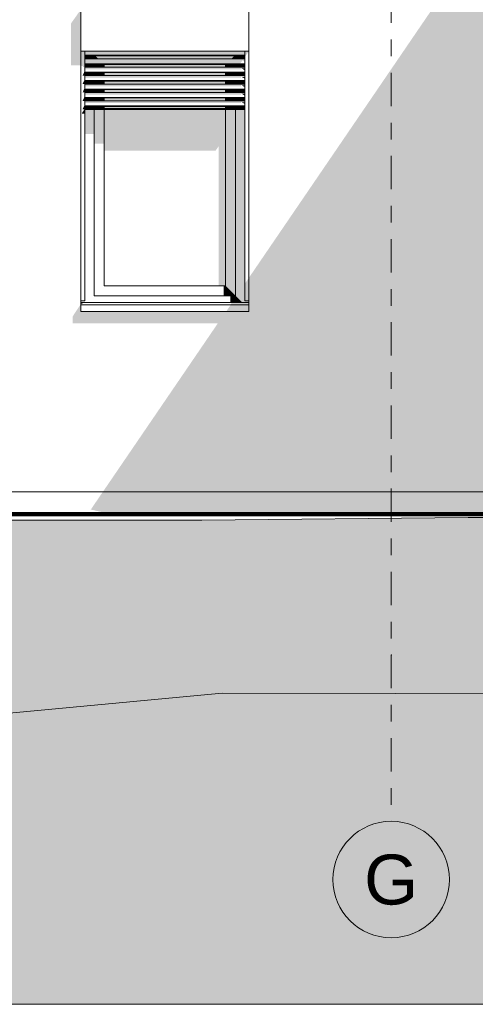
# Model space of a CAD drawing. Header units: metres. Extents: x -4 to 112, y -27 to 26.
# Tile 111 of 256: x 45.52 to 48.26, y -3.1 to 2.82. Entities that reach past the tile are written whole.
import ezdxf
from ezdxf.enums import TextEntityAlignment as Align

# ---------------------------------------------------------------- set-up
doc = ezdxf.new("R2010")
doc.units = ezdxf.units.M
doc.header["$MEASUREMENT"] = 0
doc.linetypes.add('Raster', pattern=[0.4, 0.2, -0.1, 0, -0.1])
for name, color, linetype in [('10 Wand außen', 7, 'Continuous'), ('60 Auffüllung gesamt', 7, 'Continuous'), ('60 Gelände 2D Übersicht', 7, 'Continuous'), ('60 Gelände Hänle', 7, 'Continuous'), ('90 Achsraster', 7, 'Continuous'), ('94 Genehmigungsplanung Bemaßung', 7, 'Continuous')]:
    doc.layers.add(name, color=color, linetype=linetype)
doc.styles.add('ERSTELLTER_STIL_1', font='arial.ttf')
doc.styles.add('ERSTELLTER_STIL_2', font='arial.ttf')
doc.dimstyles.new('ERSTELLTER_STIL__1', dxfattribs={"dimtxt": 0.25, "dimasz": 0.19, "dimexe": 0.18, "dimexo": 0.1, "dimgap": 0, "dimtad": 1, "dimtih": 1, "dimtoh": 1, "dimzin": 0, "dimdsep": 46, "dimtxsty": 'ERSTELLTER_STIL_2', "dimblk": 'ARROWHEAD_6', "dimblk1": 'ARROWHEAD_6', "dimblk2": 'ARROWHEAD_6', "dimcen": 0.09, "dimclrd": 7, "dimclre": 7, "dimclrt": 7, "dimazin": 0, "dimtfac": 1, "dimtdec": 4, "dimtmove": 0, "dimatfit": 3, "dimfxl": 1, "dimtolj": 1, "dimtzin": 0, "dimarcsym": 0})
pattern_1 = [(45, (27236.1321, 0), (-0.2121320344, 0.2121320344), []), (45, (27236.0614, 0.0707), (-0.424264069, 0.424264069), []), (45, (27235.9907, 0.1414), (-0.424264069, 0.424264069), []), (135, (27235.91996, 0.21213), (0.07071067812, 0.07071067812), [0.3, -0.3])]

# ---------------------------------------------------------------- blocks, each defined once
blk = doc.blocks.new('Standard-Rastermarker[9]_1', base_point=(47.7511, 10))
at = {"layer": '90 Achsraster', "color": 14, "linetype": 'Raster', "lineweight": 18, "true_color": 0xa80000}
for p, q in [((47.7511, 9), (47.7511, -1)), ((47.7511, -1), (47.7511, -2))]:
    blk.add_line(p, q, dxfattribs=at)
at = {"layer": '90 Achsraster', "color": 14, "linetype": 'Continuous', "lineweight": 18, "true_color": 0xa80000, "flags": 128}
blk.add_lwpolyline([(47.7511, -2.7, 1), (47.7511, -2, 1)], format="xyb", close=True, dxfattribs=at)
at = {"layer": '90 Achsraster', "color": 14, "linetype": 'Raster', "lineweight": 18, "true_color": 0xa80000}
blk.add_point((47.7511, -1), dxfattribs=at)
blk.add_point((47.7511, -1), dxfattribs=at)
at = {"layer": '90 Achsraster', "color": 14, "lineweight": 18, "true_color": 0xa80000, "style": 'ERSTELLTER_STIL_1'}
for tag, p in [('AC_MarkerText_1_0', (47.7511, 10.5)), ('AC_MarkerText_1_1', (47.7511, -2.2))]:
    blk.add_attdef(tag, text='', height=0.3, rotation=360, dxfattribs=at).set_placement(p, align=Align.TOP_CENTER)
blk = doc.blocks.new('*D38', base_point=(27236.1321, 0))
at = {"layer": '94 Genehmigungsplanung Bemaßung', "color": 7, "linetype": 'Continuous', "lineweight": 13}
for p, q in [((17.3411, 9.2531), (17.3411, 9.6281)), ((58.1625, 9.2531), (58.1625, 9.6281)), ((17.4411, 9.5406), (17.2411, 9.3406)), ((58.0625, 9.3406), (58.2625, 9.5406)), ((17.1911, 9.4406), (17.3411, 9.4406)), ((17.3411, 9.4406), (58.1625, 9.4406)), ((58.1625, 9.4406), (58.3125, 9.4406))]:
    blk.add_line(p, q, dxfattribs=at)
at = {"layer": '94 Genehmigungsplanung Bemaßung', "color": 7, "lineweight": 13, "insert": (37.3228, 9.4906), "char_height": 0.25, "attachment_point": 7, "style": 'ERSTELLTER_STIL_2'}
blk.add_mtext('\\A1;{\\pql;\\fArial|b0|i0|c0|p0;\\W1.000000;40,82}', dxfattribs=at)
blk = doc.blocks.new('ARROWHEAD_6')
at = {"color": 0, "linetype": 'Continuous', "lineweight": 0}
for p, q in [((-0.5, -0.5), (0.5, 0.5)), ((0, 0), (-1, 0))]:
    blk.add_line(p, q, dxfattribs=at)

msp = doc.modelspace()

# ---------------------------------------------------------------- hatches: boundary and pattern name
at = {"layer": '10 Wand außen', "linetype": 'Continuous', "lineweight": 0, "true_color": 0x000000}
for points in [[(45.8361, 0.9937), (46.7093, 0.9937), (45.946, -0.1256), (48.5434, -0.1261), (48.5434, 1.096), (48.5413, 1.096), (48.5413, 1.126), (48.5434, 1.126), (48.5434, 2.6646), (48.3208, 2.6646), (48.3208, 2.6731), (48.3208, 2.6791), (48.3208, 2.8501), (48.3208, 2.8561), (48.3208, 2.8646), (48.5434, 2.8646), (48.5434, 2.888), (48.3212, 2.888), (48.3213, 2.8995), (48.3213, 2.911), (48.3213, 2.9409), (48.2276, 2.9409), (48.2276, 3.0409), (48.2957, 3.0409), (48.2957, 3.3205), (46.8961, 1.2678), (46.8961, 1.0644), (45.8861, 1.0644), (45.8861, 1.11), (45.8361, 1.0337)], [(45.8261, 2.7951), (45.8261, 2.5451), (45.8861, 2.5451), (45.8861, 2.88)], [(45.9111, 2.63), (45.8861, 2.63), (45.8861, 2.5416), (45.9001, 2.5416), (45.8969, 2.5344), (45.8984, 2.5339), (45.9111, 2.5339)], [(45.9111, 2.63), (45.9111, 2.6279), (46.8711, 2.6279), (46.8711, 2.63)], [(45.9111, 2.6179), (46.8711, 2.6179), (46.8711, 2.6279), (45.9111, 2.6279)], [(45.9111, 2.6179), (45.9111, 2.6053), (46.8711, 2.6053), (46.8711, 2.6179)], [(45.9111, 2.6027), (46.8711, 2.6027), (46.8711, 2.6053), (45.9111, 2.6053)], [(46.8711, 1.2312), (46.8711, 1.13), (46.8961, 1.13), (46.8961, 2.63), (46.8711, 2.63), (46.8711, 2.5946), (46.8936, 2.6265), (46.8936, 1.2642)], [(45.9661, 2.6027), (45.9111, 2.6027), (45.9111, 2.5845), (45.9661, 2.5845)], [(45.9111, 2.5845), (45.9111, 2.5771), (46.8711, 2.5771), (46.8711, 2.5845)], [(45.9111, 2.5671), (46.8516, 2.5671), (46.8568, 2.5744), (46.8695, 2.5671), (46.8711, 2.5671), (46.8711, 2.5771), (45.9111, 2.5771)], [(45.9111, 2.5571), (46.8446, 2.5571), (46.8516, 2.5671), (45.9111, 2.5671)], [(45.9111, 2.5337), (45.9661, 2.5337), (45.9661, 2.5519), (45.9111, 2.5519)], [(45.9661, 2.5845), (45.9916, 2.5845), (45.9734, 2.6027), (45.9661, 2.6027)], [(45.9661, 2.5337), (46.0261, 2.5337), (46.0261, 2.55), (46.0242, 2.5519), (45.9661, 2.5519)], [(46.8088, 2.6027), (45.9734, 2.6027), (45.9916, 2.5845), (46.7906, 2.5845)], [(46.0242, 2.5519), (46.0261, 2.55), (46.7561, 2.55), (46.758, 2.5519)], [(46.0261, 2.5337), (46.7561, 2.5337), (46.7561, 2.55), (46.0261, 2.55)], [(46.7561, 2.5337), (46.8161, 2.5337), (46.8161, 2.5519), (46.758, 2.5519), (46.7561, 2.55)], [(46.7906, 2.5845), (46.8161, 2.5845), (46.8161, 2.6027), (46.8088, 2.6027)], [(46.8161, 2.5845), (46.8711, 2.5845), (46.8711, 2.6027), (46.8161, 2.6027)], [(46.8711, 2.5519), (46.8161, 2.5519), (46.8161, 2.5337), (46.8711, 2.5337)], [(46.8711, 2.5671), (46.8695, 2.5671), (46.8711, 2.5658)], [(45.8969, 2.4836), (45.8984, 2.4831), (45.9111, 2.4831), (45.9111, 2.5151)], [(45.9111, 2.5337), (45.9111, 2.5263), (46.8481, 2.5263), (46.8472, 2.5283), (46.8522, 2.5263), (46.8711, 2.5263), (46.8711, 2.5337)], [(45.9111, 2.5263), (45.9111, 2.5208), (46.8491, 2.5208), (46.8481, 2.5263)], [(45.9111, 2.483), (45.9661, 2.483), (45.9661, 2.5012), (45.9111, 2.5012)], [(46.0261, 2.5012), (45.9661, 2.5012), (45.9661, 2.483), (46.0261, 2.483)], [(46.7561, 2.5012), (46.0261, 2.5012), (46.0261, 2.483), (46.7561, 2.483)], [(46.7561, 2.5012), (46.7561, 2.483), (46.8161, 2.483), (46.8161, 2.5012)], [(46.8711, 2.5012), (46.8161, 2.5012), (46.8161, 2.483), (46.8711, 2.483)], [(46.8522, 2.5263), (46.8695, 2.5163), (46.8711, 2.5163), (46.8711, 2.5263)], [(46.8711, 2.5163), (46.8695, 2.5163), (46.8711, 2.5151)], [(45.9111, 2.4643), (45.8969, 2.4329), (45.8984, 2.4324), (45.9111, 2.4324)], [(45.9111, 2.4756), (46.8481, 2.4756), (46.8472, 2.4775), (46.8522, 2.4756), (46.8711, 2.4756), (46.8711, 2.483), (45.9111, 2.483)], [(45.9111, 2.4756), (45.9111, 2.47), (46.8491, 2.47), (46.8481, 2.4756)], [(45.9111, 2.4504), (45.9111, 2.4322), (45.9661, 2.4322), (45.9661, 2.4504)], [(45.9111, 2.4248), (46.8481, 2.4248), (46.8472, 2.4268), (46.8522, 2.4248), (46.8711, 2.4248), (46.8711, 2.4322), (45.9111, 2.4322)], [(45.9661, 2.4322), (46.0261, 2.4322), (46.0261, 2.4504), (45.9661, 2.4504)], [(46.0261, 2.4504), (46.0261, 2.4322), (46.7561, 2.4322), (46.7561, 2.4504)], [(46.8161, 2.4504), (46.7561, 2.4504), (46.7561, 2.4322), (46.8161, 2.4322)], [(46.8711, 2.4504), (46.8161, 2.4504), (46.8161, 2.4322), (46.8711, 2.4322)], [(46.8522, 2.4756), (46.8695, 2.4656), (46.8711, 2.4656), (46.8711, 2.4756)], [(46.8711, 2.4643), (46.8711, 2.4656), (46.8695, 2.4656)], [(45.9111, 2.4135), (45.8969, 2.3821), (45.8984, 2.3816), (45.9111, 2.3816)], [(45.9111, 2.4248), (45.9111, 2.4193), (46.8491, 2.4193), (46.8481, 2.4248)], [(45.9111, 2.3814), (45.9661, 2.3814), (45.9661, 2.3996), (45.9111, 2.3996)], [(45.9111, 2.374), (46.8481, 2.374), (46.8472, 2.376), (46.8522, 2.374), (46.8711, 2.374), (46.8711, 2.3814), (45.9111, 2.3814)], [(45.9111, 2.374), (45.9111, 2.3685), (46.8491, 2.3685), (46.8481, 2.374)], [(46.0261, 2.3996), (45.9661, 2.3996), (45.9661, 2.3814), (46.0261, 2.3814)], [(46.7561, 2.3996), (46.0261, 2.3996), (46.0261, 2.3814), (46.7561, 2.3814)], [(46.8161, 2.3996), (46.7561, 2.3996), (46.7561, 2.3814), (46.8161, 2.3814)], [(46.8161, 2.3814), (46.8711, 2.3814), (46.8711, 2.3996), (46.8161, 2.3996)], [(46.8522, 2.4248), (46.8695, 2.4148), (46.8711, 2.4148), (46.8711, 2.4248)], [(46.8522, 2.374), (46.8695, 2.364), (46.8711, 2.364), (46.8711, 2.374)], [(46.8711, 2.4148), (46.8695, 2.4148), (46.8711, 2.4135)], [(45.8936, 2.2553), (45.9111, 2.2553), (45.9111, 2.312), (45.8969, 2.2806), (45.8984, 2.2801), (45.908, 2.2801), (45.8951, 2.2619), (45.8951, 2.2589), (45.8936, 2.2568)], [(45.8969, 2.3313), (45.8984, 2.3308), (45.9111, 2.3308), (45.9111, 2.3628)], [(45.9111, 2.3489), (45.9111, 2.3307), (45.9661, 2.3307), (45.9661, 2.3489)], [(45.9111, 2.3233), (46.8481, 2.3233), (46.8472, 2.3252), (46.8522, 2.3233), (46.8711, 2.3233), (46.8711, 2.3307), (45.9111, 2.3307)], [(45.9111, 2.3177), (46.8491, 2.3177), (46.8481, 2.3233), (45.9111, 2.3233)], [(45.9661, 2.3489), (45.9661, 2.3307), (46.0261, 2.3307), (46.0261, 2.3489)], [(46.0261, 2.3307), (46.7561, 2.3307), (46.7561, 2.3489), (46.0261, 2.3489)], [(46.8161, 2.3489), (46.7561, 2.3489), (46.7561, 2.3307), (46.8161, 2.3307)], [(46.8161, 2.3307), (46.8711, 2.3307), (46.8711, 2.3489), (46.8161, 2.3489)], [(46.8522, 2.3233), (46.8695, 2.3133), (46.8711, 2.3133), (46.8711, 2.3233)], [(46.8711, 2.364), (46.8695, 2.364), (46.8711, 2.3628)], [(46.8711, 2.312), (46.8711, 2.3133), (46.8695, 2.3133)], [(45.9111, 2.2845), (45.9661, 2.2845), (45.9661, 2.2981), (45.9111, 2.2981)], [(45.9111, 2.1315), (45.9661, 2.1315), (45.9661, 2.28), (45.9111, 2.28)], [(46.0261, 2.2981), (45.9661, 2.2981), (45.9661, 2.2845), (46.0261, 2.2845)], [(46.0261, 2.28), (45.9661, 2.28), (45.9661, 2.0749), (46.0261, 2.0749)], [(46.7561, 2.2981), (46.0261, 2.2981), (46.0261, 2.2845), (46.7561, 2.2845)], [(46.0261, 2.0325), (46.6961, 2.0325), (46.7136, 2.0573), (46.7136, 1.22), (46.7561, 1.22), (46.7561, 2.28), (46.0261, 2.28)], [(46.7561, 2.2845), (46.8161, 2.2845), (46.8161, 2.2981), (46.7561, 2.2981)], [(46.7561, 1.22), (46.8161, 1.16), (46.8161, 2.28), (46.7561, 2.28)], [(46.8161, 2.2845), (46.8711, 2.2845), (46.8711, 2.2981), (46.8161, 2.2981)], [(46.8711, 2.28), (46.8161, 2.28), (46.8161, 1.16), (46.8561, 1.12), (46.8961, 1.12), (46.8961, 1.13), (46.8711, 1.13)], [(46.7436, 1.22), (46.7436, 1.16), (46.8161, 1.16), (46.7561, 1.22)], [(46.7836, 1.16), (46.7836, 1.12), (46.8561, 1.12), (46.8161, 1.16)], [(45.8861, 1.1117), (45.8982, 1.1117), (45.9, 1.1143), (45.8861, 1.1158)], [(46.7865, 1.1044), (46.7593, 1.0644), (46.8961, 1.0644), (46.8961, 1.1044)], [(46.7918, 1.1191), (46.7865, 1.1044), (46.8961, 1.1044), (46.8961, 1.12), (46.7836, 1.12)]]:
    msp.add_hatch(color=18, dxfattribs=at).paths.add_polyline_path(points)
at = {"layer": '60 Auffüllung gesamt', "linetype": 'Continuous', "lineweight": 18, "true_color": 0xffa8a8}
h = msp.add_hatch(dxfattribs=at)
h.set_pattern_fill('Boden__gewachsen_0001', color=21, style=0, pattern_type=2)
h.set_pattern_definition(pattern_1)
h.paths.add_polyline_path([(2.3419, -0.2844), (2.3419, -0.693), (2.507, -0.694), (2.8673, -0.696), (3.2298, -0.6979), (3.5955, -0.6996), (3.9653, -0.7012), (4.3401, -0.7027), (4.7209, -0.704), (5.109, -0.7052), (5.5054, -0.7063), (5.8833, -0.7072), (6.0896, -0.7111), (6.5115, -0.7189), (6.9464, -0.7267), (7.396, -0.7347), (7.8619, -0.7427), (8.3463, -0.7508), (8.8514, -0.7591), (9.7948, -0.799), (10.3196, -0.8337), (10.8607, -0.8699), (11.4173, -0.9076), (11.9884, -0.9469), (12.5728, -0.9875), (13.169, -1.0296), (13.7754, -1.0729), (14.0803, -1.0949), (16.9984, -1.1819), (17.6135, -1.1726), (18.2159, -1.1635), (18.8178, -1.1542), (19.4181, -1.1448), (20.957, -1.1704), (21.5263, -1.1598), (22.0974, -1.1492), (22.6698, -1.1387), (23.2428, -1.1283), (23.8158, -1.118), (24.5736, -1.1208), (24.8549, -1.1158), (45.2839, -1.3655), (46.7362, -1.2291), (65.4451, -1.266), (67.1927, -1.4058), (86.2651, -1.3663), (87.1856, -1.359), (107.2213, -1.3255), (108.2143, -1.3331), (111.9932, -1.3685), (111.9932, -0.8561), (107.3826, -0.1926), (87.4773, -0.192), (85.5025, -0.1913), (83.7325, -0.176), (66.2126, -0.1742), (48.2139, -0.1735), (46.6132, -0.1903), (44.4354, -0.1899), (42.0877, -0.1735), (23.3304, -0.1685), (23.0728, -0.1683), (22.5545, -0.1679), (22.0353, -0.1672), (21.5166, -0.1665), (21, -0.1656), (20.487, -0.1645), (19.979, -0.1633), (19.4775, -0.162), (18.9835, -0.1606), (18.4886, -0.159), (17.1837, -0.1525), (17.1676, -0.1535), (16.9429, -0.1525), (16.5052, -0.1504), (16.0824, -0.1482), (15.6751, -0.146), (15.2836, -0.1437), (14.9082, -0.1414), (14.6335, -0.1399), (14.3282, -0.1386), (14.0247, -0.1373), (13.7226, -0.1362), (13.4212, -0.1352), (13.2701, -0.1347), (12.9657, -0.1347), (12.4899, -0.1347), (12.0212, -0.1349), (11.5583, -0.1351), (11.1004, -0.1355), (10.6462, -0.1359), (10.195, -0.1364), (9.7457, -0.1369), (9.2974, -0.1376), (8.8494, -0.1383), (8.4008, -0.1392), (8.1752, -0.1396)])
at = {"layer": '60 Auffüllung gesamt', "linetype": 'Continuous', "lineweight": 0, "true_color": 0x000000}
h = msp.add_hatch(color=18, dxfattribs=at)
h.paths.add_polyline_path([(45.9744, -0.1456), (46.0447, -0.1461), (46.3916, -0.1462), (46.5504, -0.1474), (46.5788, -0.1474), (46.6004, -0.1474), (46.6093, -0.1472), (46.6473, -0.1463), (46.9521, -0.1463), (47.644, -0.1513), (47.645, -0.1514), (47.685, -0.1516), (47.6889, -0.1517), (48.5501, -0.1579), (48.5434, -0.1577), (48.5434, -0.1558), (47.2403, -0.1464), (48.5434, -0.1466), (48.5434, -0.1454), (48.2904, -0.1454), (48.2904, -0.1454), (48.5434, -0.1454), (48.5434, -0.1261), (45.946, -0.1256), (46.0306, -0.1449), (46.0447, -0.1449), (46.3881, -0.145), (46.3881, -0.145), (45.9749, -0.1449)])
h.paths.add_polyline_path([(46.3665, -0.1457), (46.3663, -0.1457), (46.3675, -0.1457), (46.3859, -0.1456), (46.4109, -0.1455), (46.4359, -0.1456), (46.4541, -0.1457), (46.4543, -0.1457), (46.4359, -0.1456), (46.4109, -0.1455), (46.3859, -0.1456), (46.3675, -0.1457)], flags=0)
h.paths.add_polyline_path([(46.7822, -0.1451), (46.6965, -0.1451), (46.6967, -0.1451), (46.7816, -0.1451)], flags=0)
h.paths.add_polyline_path([(47.211, -0.1452), (47.0705, -0.1452), (47.0698, -0.1451), (47.211, -0.1452)], flags=0)
h.paths.add_polyline_path([(48.0339, -0.1453), (47.4675, -0.1452), (47.4675, -0.1452), (48.0338, -0.1453)], flags=0)
at = {"layer": '60 Gelände Hänle', "linetype": 'Continuous', "lineweight": 18, "true_color": 0x9f9f9f}
h = msp.add_hatch(dxfattribs=at)
h.set_pattern_fill('Boden__gewachsen_0001', color=253, style=0, pattern_type=2)
h.set_pattern_definition(pattern_1)
h.paths.add_polyline_path([(2.3274, -0.6929), (2.3274, -3.1), (111.9932, -3.1), (111.9932, -1.3685), (108.2143, -1.3331), (107.2213, -1.3255), (87.1856, -1.359), (86.2651, -1.3663), (67.1927, -1.4058), (65.4451, -1.266), (46.7362, -1.2291), (45.2839, -1.3655), (24.8549, -1.1158), (24.5736, -1.1208), (23.8158, -1.118), (23.2428, -1.1283), (22.6698, -1.1387), (22.0974, -1.1492), (21.5263, -1.1598), (20.957, -1.1704), (19.4181, -1.1448), (18.8178, -1.1542), (18.2159, -1.1635), (17.6135, -1.1726), (16.9984, -1.1819), (14.0803, -1.0949), (13.7754, -1.0729), (13.169, -1.0296), (12.5728, -0.9875), (11.9884, -0.9469), (11.4173, -0.9076), (10.8607, -0.8699), (10.3196, -0.8337), (9.7948, -0.799), (8.8514, -0.7591), (8.3463, -0.7508), (7.8619, -0.7427), (7.396, -0.7347), (6.9464, -0.7267), (6.5115, -0.7189), (6.0896, -0.7111), (5.8833, -0.7072), (5.5054, -0.7063), (5.109, -0.7052), (4.7209, -0.704), (4.3401, -0.7027), (3.9653, -0.7012), (3.5955, -0.6996), (3.2298, -0.6979), (2.8673, -0.696), (2.507, -0.694)])

# ---------------------------------------------------------------- linework, layer by layer
at = {"layer": '10 Wand außen', "color": 7, "linetype": 'Continuous', "lineweight": 13}
for p, q in [((45.8861, 2.63), (45.8861, 2.88)), ((46.8961, 2.63), (46.8961, 2.88)), ((45.8911, 2.63), (45.8861, 2.63)), ((45.8861, 1.11), (45.8861, 2.63)), ((46.8911, 2.63), (45.8911, 2.63)), ((45.9111, 2.6166), (45.9111, 2.63)), ((45.9111, 2.6166), (45.9111, 2.6053)), ((45.9111, 2.6053), (45.9111, 2.6027)), ((45.9111, 2.6053), (46.8711, 2.6053)), ((46.8711, 2.6166), (46.8711, 2.63)), ((46.8711, 2.6166), (46.8711, 2.6053)), ((46.8711, 2.6053), (46.8711, 2.6027)), ((46.8961, 2.63), (46.8911, 2.63)), ((46.8961, 2.63), (46.8961, 1.11)), ((45.9111, 2.5658), (45.9111, 2.6027)), ((45.9111, 2.6027), (46.8711, 2.6027)), ((45.9111, 2.5845), (46.8711, 2.5845)), ((45.9111, 2.5658), (45.9111, 2.5545)), ((45.9111, 2.5545), (45.9111, 2.5519)), ((45.9111, 2.5545), (46.8711, 2.5545)), ((45.9111, 2.5151), (45.9111, 2.5519)), ((45.9111, 2.5519), (46.8711, 2.5519)), ((46.8711, 2.5658), (46.8711, 2.6027)), ((46.8711, 2.5658), (46.8711, 2.5545)), ((46.8711, 2.5545), (46.8711, 2.5519)), ((46.8711, 2.5151), (46.8711, 2.5519)), ((45.9111, 2.5337), (46.8711, 2.5337)), ((45.9111, 2.5151), (45.9111, 2.5037)), ((45.9111, 2.5037), (45.9111, 2.5012)), ((45.9111, 2.5037), (46.8711, 2.5037)), ((45.9111, 2.4643), (45.9111, 2.5012)), ((45.9111, 2.5012), (46.8711, 2.5012)), ((46.8711, 2.5151), (46.8711, 2.5037)), ((46.8711, 2.5037), (46.8711, 2.5012)), ((46.8711, 2.4643), (46.8711, 2.5012)), ((45.9111, 2.483), (46.8711, 2.483)), ((45.9111, 2.4643), (45.9111, 2.453)), ((45.9111, 2.453), (45.9111, 2.4504)), ((45.9111, 2.453), (46.8711, 2.453)), ((45.9111, 2.4135), (45.9111, 2.4504)), ((45.9111, 2.4504), (46.8711, 2.4504)), ((45.9111, 2.4322), (46.8711, 2.4322)), ((46.8711, 2.4643), (46.8711, 2.453)), ((46.8711, 2.453), (46.8711, 2.4504)), ((46.8711, 2.4135), (46.8711, 2.4504)), ((45.9111, 2.4135), (45.9111, 2.4022)), ((45.9111, 2.4022), (45.9111, 2.3996)), ((45.9111, 2.4022), (46.8711, 2.4022)), ((45.9111, 2.3628), (45.9111, 2.3996)), ((45.9111, 2.3996), (46.8711, 2.3996)), ((45.9111, 2.3814), (46.8711, 2.3814)), ((46.8711, 2.4135), (46.8711, 2.4022)), ((46.8711, 2.4022), (46.8711, 2.3996)), ((46.8711, 2.3628), (46.8711, 2.3996)), ((45.9111, 2.3628), (45.9111, 2.3514)), ((45.9111, 2.3514), (45.9111, 2.3489)), ((45.9111, 2.3514), (46.8711, 2.3514)), ((45.9111, 2.312), (45.9111, 2.3489)), ((45.9111, 2.3489), (46.8711, 2.3489)), ((45.9111, 2.3307), (46.8711, 2.3307)), ((45.9111, 2.312), (45.9111, 2.3007)), ((46.8711, 2.3628), (46.8711, 2.3514)), ((46.8711, 2.3514), (46.8711, 2.3489)), ((46.8711, 2.312), (46.8711, 2.3489)), ((46.8711, 2.312), (46.8711, 2.3007)), ((45.9111, 2.3007), (45.9111, 2.2981)), ((45.9111, 2.3007), (46.8711, 2.3007)), ((45.9111, 2.2845), (45.9111, 2.2981)), ((45.9111, 2.2981), (46.8711, 2.2981)), ((45.9111, 2.2845), (45.9111, 2.2815)), ((45.9111, 2.2845), (46.8711, 2.2845)), ((45.9111, 2.2815), (45.9111, 2.28)), ((45.9111, 2.2815), (46.8711, 2.2815)), ((45.9111, 1.13), (45.9111, 2.28)), ((45.9111, 2.28), (46.8711, 2.28)), ((46.8711, 2.3007), (46.8711, 2.2981)), ((46.8711, 2.2845), (46.8711, 2.2981)), ((46.8711, 2.2845), (46.8711, 2.2815)), ((46.8711, 2.2815), (46.8711, 2.28)), ((46.8711, 1.13), (46.8711, 2.28)), ((45.8861, 1.13), (45.9111, 1.13)), ((46.8961, 1.13), (46.8711, 1.13)), ((46.8961, 1.12), (45.8861, 1.12)), ((45.8861, 1.11), (45.8861, 1.1044)), ((45.8861, 1.1044), (45.8861, 1.0644)), ((46.8961, 1.1044), (45.8861, 1.1044)), ((46.8961, 1.11), (46.8961, 1.1044)), ((46.8961, 1.1044), (46.8961, 1.0644)), ((46.8961, 1.0644), (45.8861, 1.0644)), ((37.7511, -0.02), (48.5468, -0.02))]:
    msp.add_line(p, q, dxfattribs=at)
at = {"layer": '10 Wand außen', "color": 7, "linetype": 'Continuous', "lineweight": 18}
for p, q in [((45.9661, 2.6027), (45.9661, 2.5845)), ((45.9661, 2.5519), (45.9661, 2.5337)), ((46.0261, 2.5337), (46.0261, 2.55)), ((46.0261, 2.55), (46.7561, 2.55)), ((46.7561, 2.5337), (46.7561, 2.55)), ((46.8161, 2.5845), (46.8161, 2.6027)), ((46.8161, 2.5337), (46.8161, 2.5519)), ((45.9661, 2.5012), (45.9661, 2.483)), ((46.0261, 2.483), (46.0261, 2.5012)), ((46.7561, 2.483), (46.7561, 2.5012)), ((46.8161, 2.483), (46.8161, 2.5012)), ((45.9661, 2.4504), (45.9661, 2.4322)), ((46.0261, 2.4322), (46.0261, 2.4504)), ((46.7561, 2.4322), (46.7561, 2.4504)), ((46.8161, 2.4322), (46.8161, 2.4504)), ((45.9661, 2.3996), (45.9661, 2.3814)), ((46.0261, 2.3814), (46.0261, 2.3996)), ((46.7561, 2.3814), (46.7561, 2.3996)), ((46.8161, 2.3814), (46.8161, 2.3996)), ((45.9661, 2.3489), (45.9661, 2.3307)), ((46.0261, 2.3307), (46.0261, 2.3489)), ((46.7561, 2.3307), (46.7561, 2.3489)), ((46.8161, 2.3307), (46.8161, 2.3489)), ((45.9661, 2.2981), (45.9661, 2.2845)), ((45.9661, 2.28), (45.9661, 1.16)), ((46.0261, 2.2845), (46.0261, 2.2981)), ((46.0261, 1.22), (46.0261, 2.28)), ((46.7561, 2.2845), (46.7561, 2.2981)), ((46.7561, 1.22), (46.7561, 2.28)), ((46.8161, 2.2845), (46.8161, 2.2981)), ((46.8161, 1.16), (46.8161, 2.28)), ((46.0261, 1.22), (46.7561, 1.22)), ((45.9661, 1.16), (46.3911, 1.16)), ((46.3911, 1.16), (46.8161, 1.16))]:
    msp.add_line(p, q, dxfattribs=at)
at = {"layer": '60 Auffüllung gesamt', "color": 7, "linetype": 'Continuous', "lineweight": 18, "flags": 128}
msp.add_lwpolyline([(83.7325, -0.176), (66.2126, -0.1742), (63.3853, -0.1741), (48.2139, -0.1735), (46.6132, -0.1903), (44.4354, -0.1899)], dxfattribs=at)
at = {"layer": '60 Gelände 2D Übersicht', "color": 7, "linetype": 'Continuous', "lineweight": 100}
msp.add_line((15.1033, -0.1525), (60.2874, -0.1525), dxfattribs=at)
at = {"layer": '60 Gelände Hänle', "color": 7, "linetype": 'Continuous', "lineweight": 18}
msp.add_line((111.9932, -3.1), (2.3419, -3.1), dxfattribs=at)
at = {"layer": '60 Gelände Hänle', "color": 7, "linetype": 'Continuous', "lineweight": 18, "flags": 128}
msp.add_lwpolyline([(45.2839, -1.3655), (46.7362, -1.2291), (65.4451, -1.266), (67.1927, -1.4058), (86.2651, -1.3663)], dxfattribs=at)

# ---------------------------------------------------------------- block references
at = {"layer": '90 Achsraster', "color": 7, "linetype": 'Continuous', "lineweight": 18}
ref = msp.add_blockref('Standard-Rastermarker[9]_1', (47.7511, 10), dxfattribs=at)
ref.add_attrib('AC_MarkerText_1_1', 'G', dxfattribs={"color": 14, "lineweight": 18, "true_color": 0xa80000, "height": 0.3, "rotation": 360, "style": 'ERSTELLTER_STIL_1'}).set_placement((47.7511, -2.2), align=Align.TOP_CENTER)

# ---------------------------------------------------------------- dimensions: what is measured, and where the dimension line sits
at = {"layer": '94 Genehmigungsplanung Bemaßung', "color": 7, "linetype": 'Continuous', "lineweight": 13}
dim = msp.add_linear_dim(base=(58.1625, 9.4406), p1=(17.3411, 1.2), p2=(58.1625, -0.1), dimstyle='ERSTELLTER_STIL__1', dxfattribs=at)
dim.commit()
dim.dimension.update_dxf_attribs({"geometry": '*D38', "text_midpoint": (37.7416, 9.6156), "dimtype": 160})

doc.saveas('drawing.dxf')
